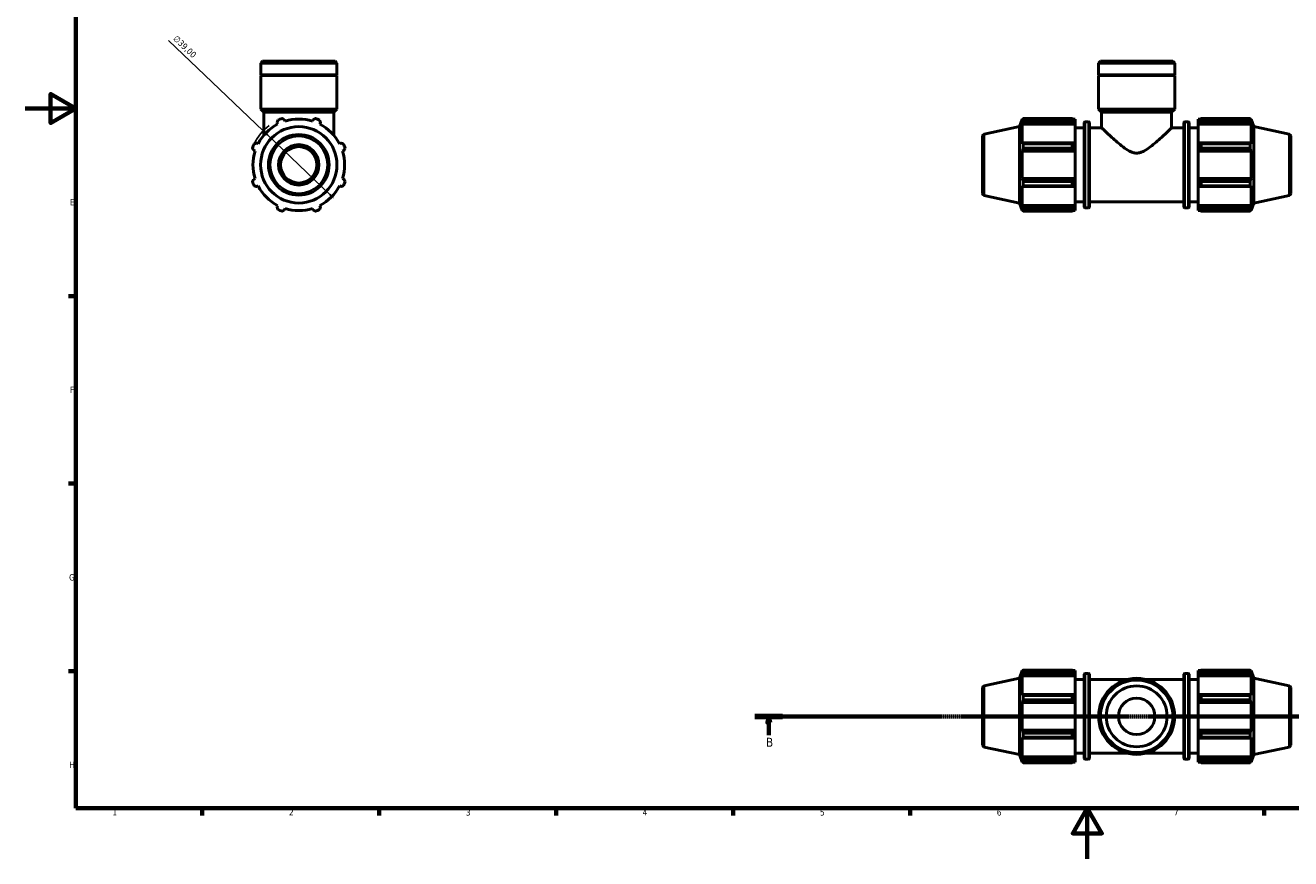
# Model space of a CAD drawing. Header units: millimetres. Extents: x 0 to 908, y 0 to 945.
# Tile 1 of 5: x 0 to 501, y 0 to 330. Entities that reach past the tile are written whole.
import ezdxf

# ---------------------------------------------------------------- set-up
doc = ezdxf.new("R2010")
doc.units = ezdxf.units.MM
doc.linetypes.add('CHAIN', pattern=[0.7087, 0.4724, -0.0591, 0.1181, -0.0591])
for name, color, linetype, lineweight in [('Border (ISO)', 7, 'Continuous', 70), ('Dimension (ISO)', 7, 'Continuous', 25), ('Section Line (ISO)', 7, 'CHAIN', 70), ('Visible (ISO)', 7, 'Continuous', 50), ('Visible Narrow (ISO)', 7, 'Continuous', 35)]:
    doc.layers.add(name, color=color, linetype=linetype, lineweight=lineweight)
doc.styles.add('Label Text (ISO)', font='tahoma.ttf')
doc.styles.add('Note Text (ISO)', font='tahoma.ttf')
doc.dimstyles.new('Default (ISO)', dxfattribs={"dimtxt": 2.5, "dimasz": 2.5, "dimexe": 3.175, "dimexo": 0, "dimgap": 0.762, "dimtad": 1, "dimrnd": 1e-08, "dimzin": 0, "dimtxsty": 'Note Text (ISO)', "dimcen": 0.09, "dimdle": 10, "dimclrd": 256, "dimclre": 256, "dimclrt": 232, "dimazin": 0, "dimtfac": 1.40208, "dimtmove": 0, "dimatfit": 3, "dimfxl": 1, "dimtolj": 1, "dimtzin": 0, "dimlwd": -1, "dimlwe": -1, "dimarcsym": 0})

# ---------------------------------------------------------------- blocks, each defined once
blk = doc.blocks.new('Borders Default Border')
at = {"layer": 'Border (ISO)'}
for p, q in [((20, 222.75), (17.1, 222.75)), ((20, 148.5), (17.1, 148.5)), ((20, 74.25), (17.1, 74.25)), ((70.08, 20), (70.08, 17.1)), ((140.17, 20), (140.17, 17.1)), ((210.25, 20), (210.25, 17.1)), ((280.33, 20), (280.33, 17.1)), ((350.42, 20), (350.42, 17.1)), ((490.58, 20), (490.58, 17.1))]:
    blk.add_line(p, q, dxfattribs=at)
at = {"layer": 'Border (ISO)', "flags": 128}
for points in [[(20, 20), (20, 574), (821, 574), (821, 20), (20, 20)], [(0, 297), (20, 297), (10, 302.77), (10, 291.23), (20, 297)], [(420.5, 0), (420.5, 20), (414.73, 10), (426.27, 10), (420.5, 20)]]:
    blk.add_lwpolyline(points, dxfattribs=at)
at = {"layer": 'Border (ISO)', "color": 232, "true_color": 0xca0064, "char_height": 2.5, "attachment_point": 7, "style": 'Note Text (ISO)'}
for s, insert in [('E', (17.64, 258.63)), ('F', (17.7, 184.38)), ('G', (17.31, 110.08)), ('H', (17.44, 35.88)), ('1', (34.48, 17.1)), ('2', (104.37, 17.1)), ('3', (174.43, 17.05)), ('4', (244.42, 17.1)), ('5', (314.64, 17.05)), ('6', (384.66, 17.05)), ('7', (454.77, 17.1))]:
    blk.add_mtext(s, dxfattribs=dict(at, insert=insert))
blk = doc.blocks.new('2dTransSection0')
at = {"layer": 'Section Line (ISO)', "linetype": 'CHAIN'}
blk.add_line((288.89, 56.35), (746.92, 56.35), dxfattribs=at)
at = {"layer": 'Section Line (ISO)', "linetype": 'Continuous', "lineweight": 140}
for p, q in [((288.89, 56.35), (299.85, 56.35)), ((735.97, 56.35), (746.92, 56.35))]:
    blk.add_line(p, q, dxfattribs=at)
at = {"layer": 'Section Line (ISO)', "linetype": 'Continuous'}
for p, q in [((294.37, 56.35), (293.87, 53.85)), ((294.37, 53.85), (294.37, 56.35)), ((294.87, 53.85), (294.37, 56.35)), ((741.44, 56.35), (740.94, 53.85)), ((741.44, 53.85), (741.44, 56.35)), ((741.94, 53.85), (741.44, 56.35)), ((293.87, 53.85), (294.87, 53.85)), ((294.37, 48.93), (294.37, 53.85)), ((740.94, 53.85), (741.94, 53.85)), ((741.44, 48.93), (741.44, 53.85))]:
    blk.add_line(p, q, dxfattribs=at)
at = {"layer": 'Section Line (ISO)', "linetype": 'Continuous', "flags": 128}
for points in [[(294.87, 53.85), (294.37, 56.35), (293.87, 53.85), (294.87, 53.85)], [(741.94, 53.85), (741.44, 56.35), (740.94, 53.85), (741.94, 53.85)]]:
    blk.add_lwpolyline(points, dxfattribs=at)
at = {"layer": 'Section Line (ISO)'}
for points in [[(294.87, 53.85), (294.37, 56.35), (293.87, 53.85), (294.87, 53.85)], [(741.94, 53.85), (741.44, 56.35), (740.94, 53.85), (741.94, 53.85)]]:
    blk.add_solid(points, dxfattribs=at)
at = {"layer": 'Section Line (ISO)', "char_height": 3.5, "attachment_point": 7, "style": 'Label Text (ISO)'}
for insert in [(293.3, 44.35), (740.38, 44.35)]:
    blk.add_mtext('B', dxfattribs=dict(at, insert=insert))
blk = doc.blocks.new('*D14')
at = {"layer": 'Defpoints', "color": 0, "transparency": 16777216}
for p in [(94.17, 288.15), (122.39, 261.23)]:
    blk.add_point(p, dxfattribs=at)
at = {"layer": 'Dimension (ISO)', "transparency": 16777216}
for p, q in [((94.17, 288.15), (56.76, 323.85)), ((120.58, 262.96), (95.98, 286.43))]:
    blk.add_line(p, q, dxfattribs=at)
blk.add_arc((108.28, 274.69), 19.5, 127.0184, 154.792, dxfattribs=at)
for points in [[(96.27, 286.73), (95.69, 286.12), (94.17, 288.15)], [(120.87, 263.26), (120.29, 262.65), (122.39, 261.23)]]:
    blk.add_solid(points, dxfattribs=at)
at = {"layer": 'Dimension (ISO)', "color": 232, "true_color": 0xca0064, "transparency": 16777216, "insert": (60.05, 326.2), "char_height": 2.5, "attachment_point": 1, "rotation": 316.3473, "style": 'Note Text (ISO)'}
blk.add_mtext('\\A1;∅39,00', dxfattribs=at)

msp = doc.modelspace()

# ---------------------------------------------------------------- linework, layer by layer
at = {"layer": 'Visible (ISO)'}
for p, q in [((93.932, 315.691), (93.208, 314.967)), ((93.932, 315.691), (122.631, 315.691)), ((122.631, 315.691), (123.355, 314.967)), ((425.682, 315.691), (424.958, 314.967)), ((425.682, 315.691), (454.381, 315.691)), ((454.381, 315.691), (455.104, 314.967)), ((93.208, 310.291), (93.208, 314.967)), ((123.355, 314.967), (93.208, 314.967)), ((123.355, 310.291), (123.355, 314.967)), ((424.958, 310.291), (424.958, 314.967)), ((455.104, 314.967), (424.958, 314.967)), ((455.104, 310.291), (455.104, 314.967)), ((123.355, 310.291), (93.208, 310.291)), ((93.508, 309.991), (93.208, 310.291)), ((123.355, 309.991), (93.208, 309.991)), ((93.208, 296.691), (93.208, 309.991)), ((123.055, 309.991), (123.355, 310.291)), ((123.355, 296.691), (123.355, 309.991)), ((455.104, 310.291), (424.958, 310.291)), ((425.258, 309.991), (424.958, 310.291)), ((455.104, 309.991), (424.958, 309.991)), ((424.958, 296.691), (424.958, 309.991)), ((454.804, 309.991), (455.104, 310.291)), ((455.104, 296.691), (455.104, 309.991)), ((123.355, 296.691), (93.208, 296.691)), ((94.414, 295.485), (93.208, 296.691)), ((122.149, 295.485), (123.355, 296.691)), ((455.104, 296.691), (424.958, 296.691)), ((426.164, 295.485), (424.958, 296.691)), ((453.898, 295.485), (455.104, 296.691)), ((122.149, 295.485), (94.414, 295.485)), ((94.414, 286.378), (94.414, 295.485)), ((99.637, 291.296), (99.908, 290.777)), ((102.828, 291.987), (102.652, 292.545)), ((113.911, 292.545), (113.735, 291.987)), ((116.655, 290.777), (116.925, 291.296)), ((122.149, 286.378), (122.149, 295.485)), ((393.671, 289.803), (394.654, 292.826)), ((394.654, 292.826), (394.654, 291.987)), ((394.654, 292.826), (394.987, 292.826)), ((394.844, 292.545), (394.654, 291.987)), ((394.654, 290.777), (394.844, 291.296)), ((394.654, 290.777), (394.654, 283.065)), ((415.631, 290.777), (394.654, 290.777)), ((394.844, 291.296), (415.241, 291.296)), ((395.097, 293.039), (414.461, 293.039)), ((395.097, 292.334), (395.097, 293.039)), ((414.461, 292.334), (395.097, 292.334)), ((414.461, 292.334), (414.461, 293.039)), ((414.801, 292.826), (415.631, 292.826)), ((415.631, 292.173), (415.241, 292.545)), ((415.241, 291.296), (415.631, 290.95)), ((415.631, 292.173), (415.631, 292.826)), ((415.631, 292.173), (415.631, 290.95)), ((415.631, 290.95), (415.631, 290.777)), ((415.631, 283.155), (415.631, 290.777)), ((419.291, 258.046), (419.291, 291.336)), ((419.611, 291.656), (421.005, 291.656)), ((421.325, 291.336), (421.325, 258.046)), ((453.898, 295.485), (426.164, 295.485)), ((426.164, 289.316), (426.164, 295.485)), ((453.898, 289.316), (453.898, 295.485)), ((458.738, 258.046), (458.738, 291.336)), ((459.058, 291.656), (460.451, 291.656)), ((460.771, 291.336), (460.771, 258.046)), ((464.431, 292.826), (464.431, 292.173)), ((464.431, 292.826), (465.261, 292.826)), ((464.821, 292.545), (464.431, 292.173)), ((464.431, 290.95), (464.431, 292.173)), ((464.431, 290.95), (464.821, 291.296)), ((464.431, 290.777), (464.431, 290.95)), ((464.431, 290.777), (464.431, 283.155)), ((464.431, 290.777), (485.409, 290.777)), ((464.821, 291.296), (485.219, 291.296)), ((465.601, 293.039), (465.601, 292.334)), ((465.601, 293.039), (484.965, 293.039)), ((484.965, 292.334), (465.601, 292.334)), ((484.965, 292.334), (484.965, 293.039)), ((485.076, 292.826), (485.409, 292.826)), ((485.409, 291.987), (485.219, 292.545)), ((485.219, 291.296), (485.409, 290.777)), ((485.409, 291.987), (485.409, 292.826)), ((486.391, 289.803), (485.409, 292.826)), ((485.409, 283.065), (485.409, 290.777)), ((379.031, 286.043), (379.031, 263.339)), ((379.665, 286.826), (393.671, 289.803)), ((393.671, 259.579), (393.671, 289.803)), ((415.631, 289.316), (419.291, 289.316)), ((421.325, 289.316), (426.164, 289.316)), ((453.898, 289.316), (458.738, 289.316)), ((460.771, 289.316), (464.431, 289.316)), ((486.391, 259.579), (486.391, 289.803)), ((500.398, 286.826), (486.391, 289.803)), ((501.031, 286.043), (501.031, 263.339)), ((92.195, 283.065), (91.677, 283.335)), ((124.886, 283.335), (124.367, 283.065)), ((394.844, 283.335), (394.654, 283.065)), ((415.241, 283.335), (394.844, 283.335)), ((395.097, 281.294), (395.097, 282.996)), ((395.097, 282.996), (414.461, 282.996)), ((414.461, 281.294), (395.097, 281.294)), ((414.461, 281.294), (414.461, 282.996)), ((415.631, 283.155), (415.241, 283.335)), ((415.631, 283.155), (415.631, 280.203)), ((464.821, 283.335), (464.431, 283.155)), ((464.431, 280.203), (464.431, 283.155)), ((485.219, 283.335), (464.821, 283.335)), ((465.601, 282.996), (465.601, 281.294)), ((465.601, 282.996), (484.965, 282.996)), ((484.965, 281.294), (465.601, 281.294)), ((484.965, 281.294), (484.965, 282.996)), ((485.409, 283.065), (485.219, 283.335)), ((90.428, 280.32), (90.986, 280.144)), ((125.577, 280.144), (126.135, 280.32)), ((394.654, 280.144), (394.844, 280.32)), ((415.631, 280.144), (394.654, 280.144)), ((394.654, 280.144), (394.654, 269.238)), ((394.844, 280.32), (415.241, 280.32)), ((415.241, 280.32), (415.631, 280.203)), ((415.631, 280.203), (415.631, 280.144)), ((415.631, 269.238), (415.631, 280.144)), ((464.431, 280.203), (464.821, 280.32)), ((464.431, 280.144), (464.431, 280.203)), ((464.431, 280.144), (464.431, 269.238)), ((464.431, 280.144), (485.409, 280.144)), ((464.821, 280.32), (485.219, 280.32)), ((485.219, 280.32), (485.409, 280.144)), ((485.409, 269.238), (485.409, 280.144)), ((90.986, 269.238), (90.428, 269.062)), ((91.677, 266.047), (92.195, 266.317)), ((124.367, 266.317), (124.886, 266.047)), ((126.135, 269.062), (125.577, 269.238)), ((394.844, 269.062), (394.654, 269.238)), ((415.631, 269.238), (394.654, 269.238)), ((394.654, 266.317), (394.844, 266.047)), ((394.654, 266.317), (394.654, 258.605)), ((415.241, 269.062), (394.844, 269.062)), ((394.844, 266.047), (415.241, 266.047)), ((395.097, 266.386), (395.097, 268.088)), ((395.097, 268.088), (414.461, 268.088)), ((414.461, 266.386), (395.097, 266.386)), ((414.461, 266.386), (414.461, 268.088)), ((415.631, 269.179), (415.241, 269.062)), ((415.241, 266.047), (415.631, 266.227)), ((415.631, 269.238), (415.631, 269.179)), ((415.631, 269.179), (415.631, 266.227)), ((415.631, 258.605), (415.631, 266.227)), ((464.431, 269.179), (464.431, 269.238)), ((464.431, 269.238), (485.409, 269.238)), ((464.821, 269.062), (464.431, 269.179)), ((464.431, 266.227), (464.431, 269.179)), ((464.431, 266.227), (464.821, 266.047)), ((464.431, 266.227), (464.431, 258.605)), ((485.219, 269.062), (464.821, 269.062)), ((464.821, 266.047), (485.219, 266.047)), ((465.601, 268.088), (465.601, 266.386)), ((465.601, 268.088), (484.965, 268.088)), ((484.965, 266.386), (465.601, 266.386)), ((484.965, 266.386), (484.965, 268.088)), ((485.409, 269.238), (485.219, 269.062)), ((485.219, 266.047), (485.409, 266.317)), ((485.409, 258.605), (485.409, 266.317)), ((379.665, 262.556), (393.671, 259.579)), ((500.398, 262.556), (486.391, 259.579)), ((99.908, 258.605), (99.637, 258.086)), ((102.652, 256.837), (102.828, 257.395)), ((113.735, 257.395), (113.911, 256.837)), ((116.925, 258.086), (116.655, 258.605)), ((393.671, 259.579), (394.654, 256.556)), ((394.844, 258.086), (394.654, 258.605)), ((415.631, 258.605), (394.654, 258.605)), ((394.654, 257.395), (394.844, 256.837)), ((394.654, 257.395), (394.654, 256.556)), ((394.654, 256.556), (394.987, 256.556)), ((415.241, 258.086), (394.844, 258.086)), ((395.097, 256.343), (395.097, 257.048)), ((395.097, 257.048), (414.461, 257.048)), ((414.461, 256.343), (395.097, 256.343)), ((414.461, 256.343), (414.461, 257.048)), ((414.801, 256.556), (415.631, 256.556)), ((415.631, 258.432), (415.241, 258.086)), ((415.241, 256.837), (415.631, 257.209)), ((415.631, 260.066), (419.291, 260.066)), ((415.631, 258.605), (415.631, 258.432)), ((415.631, 258.432), (415.631, 257.209)), ((415.631, 256.556), (415.631, 257.209)), ((419.611, 257.726), (421.005, 257.726)), ((421.325, 260.066), (458.738, 260.066)), ((459.058, 257.726), (460.451, 257.726)), ((460.771, 260.066), (464.431, 260.066)), ((464.431, 258.432), (464.431, 258.605)), ((464.431, 258.605), (485.409, 258.605)), ((464.431, 257.209), (464.431, 258.432)), ((464.821, 258.086), (464.431, 258.432)), ((464.431, 257.209), (464.821, 256.837)), ((464.431, 257.209), (464.431, 256.556)), ((464.431, 256.556), (465.261, 256.556)), ((485.219, 258.086), (464.821, 258.086)), ((465.601, 257.048), (465.601, 256.343)), ((465.601, 257.048), (484.965, 257.048)), ((484.965, 256.343), (465.601, 256.343)), ((484.965, 256.343), (484.965, 257.048)), ((485.076, 256.556), (485.409, 256.556)), ((485.409, 258.605), (485.219, 258.086)), ((485.219, 256.837), (485.409, 257.395)), ((486.391, 259.579), (485.409, 256.556)), ((485.409, 256.556), (485.409, 257.395)), ((379.665, 68.484), (393.671, 71.461)), ((393.671, 71.461), (394.654, 74.485)), ((393.671, 41.238), (393.671, 71.461)), ((394.654, 74.485), (394.654, 73.645)), ((394.654, 74.485), (394.987, 74.485)), ((394.844, 74.203), (394.654, 73.645)), ((394.654, 72.436), (394.844, 72.954)), ((415.631, 72.436), (394.654, 72.436)), ((394.654, 72.436), (394.654, 64.723)), ((394.844, 72.954), (415.241, 72.954)), ((395.097, 73.993), (395.097, 74.698)), ((395.097, 74.698), (414.461, 74.698)), ((414.461, 73.993), (395.097, 73.993)), ((414.461, 73.993), (414.461, 74.698)), ((414.801, 74.485), (415.631, 74.485)), ((415.631, 73.831), (415.241, 74.203)), ((415.241, 72.954), (415.631, 72.609)), ((415.631, 73.831), (415.631, 74.485)), ((415.631, 73.831), (415.631, 72.609)), ((415.631, 72.609), (415.631, 72.436)), ((415.631, 64.813), (415.631, 72.436)), ((415.631, 70.975), (419.291, 70.975)), ((419.291, 39.705), (419.291, 72.995)), ((419.611, 73.315), (421.005, 73.315)), ((421.325, 72.995), (421.325, 39.705)), ((421.325, 70.975), (436.383, 70.975)), ((443.679, 70.975), (458.738, 70.975)), ((458.738, 39.705), (458.738, 72.995)), ((459.058, 73.315), (460.451, 73.315)), ((460.771, 72.995), (460.771, 39.705)), ((460.771, 70.975), (464.431, 70.975)), ((464.431, 74.485), (464.431, 73.831)), ((464.431, 74.485), (465.261, 74.485)), ((464.821, 74.203), (464.431, 73.831)), ((464.431, 72.609), (464.431, 73.831)), ((464.431, 72.609), (464.821, 72.954)), ((464.431, 72.436), (464.431, 72.609)), ((464.431, 72.436), (464.431, 64.813)), ((464.431, 72.436), (485.409, 72.436)), ((464.821, 72.954), (485.219, 72.954)), ((465.601, 74.698), (465.601, 73.993)), ((465.601, 74.698), (484.965, 74.698)), ((484.965, 73.993), (465.601, 73.993)), ((484.965, 73.993), (484.965, 74.698)), ((485.076, 74.485), (485.409, 74.485)), ((485.409, 73.645), (485.219, 74.203)), ((485.219, 72.954), (485.409, 72.436)), ((485.409, 73.645), (485.409, 74.485)), ((486.391, 71.461), (485.409, 74.485)), ((485.409, 64.723), (485.409, 72.436)), ((486.391, 41.238), (486.391, 71.461)), ((500.398, 68.484), (486.391, 71.461)), ((379.031, 67.702), (379.031, 44.997)), ((501.031, 67.702), (501.031, 44.997)), ((394.844, 64.994), (394.654, 64.723)), ((394.654, 61.803), (394.844, 61.979)), ((415.631, 61.803), (394.654, 61.803)), ((394.654, 61.803), (394.654, 50.896)), ((415.241, 64.994), (394.844, 64.994)), ((394.844, 61.979), (415.241, 61.979)), ((395.097, 62.952), (395.097, 64.655)), ((395.097, 64.655), (414.461, 64.655)), ((414.461, 62.952), (395.097, 62.952)), ((414.461, 62.952), (414.461, 64.655)), ((415.631, 64.813), (415.241, 64.994)), ((415.241, 61.979), (415.631, 61.862)), ((415.631, 64.813), (415.631, 61.862)), ((415.631, 61.862), (415.631, 61.803)), ((415.631, 50.896), (415.631, 61.803)), ((464.821, 64.994), (464.431, 64.813)), ((464.431, 61.862), (464.431, 64.813)), ((464.431, 61.862), (464.821, 61.979)), ((464.431, 61.803), (464.431, 61.862)), ((464.431, 61.803), (464.431, 50.896)), ((464.431, 61.803), (485.409, 61.803)), ((485.219, 64.994), (464.821, 64.994)), ((464.821, 61.979), (485.219, 61.979)), ((465.601, 64.655), (465.601, 62.952)), ((465.601, 64.655), (484.965, 64.655)), ((484.965, 62.952), (465.601, 62.952)), ((484.965, 62.952), (484.965, 64.655)), ((485.409, 64.723), (485.219, 64.994)), ((485.219, 61.979), (485.409, 61.803)), ((485.409, 50.896), (485.409, 61.803)), ((394.844, 50.72), (394.654, 50.896)), ((415.631, 50.896), (394.654, 50.896)), ((415.241, 50.72), (394.844, 50.72)), ((415.631, 50.838), (415.241, 50.72)), ((415.631, 50.896), (415.631, 50.838)), ((415.631, 50.838), (415.631, 47.886)), ((464.431, 50.838), (464.431, 50.896)), ((464.431, 50.896), (485.409, 50.896)), ((464.431, 47.886), (464.431, 50.838)), ((464.821, 50.72), (464.431, 50.838)), ((485.219, 50.72), (464.821, 50.72)), ((485.409, 50.896), (485.219, 50.72)), ((394.654, 47.976), (394.654, 40.264)), ((394.654, 47.976), (394.844, 47.706)), ((394.844, 47.706), (415.241, 47.706)), ((395.097, 49.747), (414.461, 49.747)), ((395.097, 48.044), (395.097, 49.747)), ((414.461, 48.044), (395.097, 48.044)), ((414.461, 48.044), (414.461, 49.747)), ((415.241, 47.706), (415.631, 47.886)), ((415.631, 40.264), (415.631, 47.886)), ((464.431, 47.886), (464.431, 40.264)), ((464.431, 47.886), (464.821, 47.706)), ((464.821, 47.706), (485.219, 47.706)), ((465.601, 49.747), (465.601, 48.044)), ((465.601, 49.747), (484.965, 49.747)), ((484.965, 48.044), (465.601, 48.044)), ((484.965, 48.044), (484.965, 49.747)), ((485.219, 47.706), (485.409, 47.976)), ((485.409, 40.264), (485.409, 47.976)), ((379.665, 44.215), (393.671, 41.238)), ((393.671, 41.238), (394.654, 38.215)), ((394.844, 39.745), (394.654, 40.264)), ((415.631, 40.264), (394.654, 40.264)), ((415.631, 40.091), (415.241, 39.745)), ((415.631, 41.725), (419.291, 41.725)), ((415.631, 40.264), (415.631, 40.091)), ((415.631, 40.091), (415.631, 38.868)), ((421.325, 41.725), (436.383, 41.725)), ((443.679, 41.725), (458.738, 41.725)), ((460.771, 41.725), (464.431, 41.725)), ((464.431, 40.091), (464.431, 40.264)), ((464.431, 40.264), (485.409, 40.264)), ((464.431, 38.868), (464.431, 40.091)), ((464.821, 39.745), (464.431, 40.091)), ((485.409, 40.264), (485.219, 39.745)), ((486.391, 41.238), (485.409, 38.215)), ((500.398, 44.215), (486.391, 41.238)), ((394.654, 39.054), (394.844, 38.496)), ((394.654, 39.054), (394.654, 38.215)), ((394.654, 38.215), (394.987, 38.215)), ((415.241, 39.745), (394.844, 39.745)), ((395.097, 38.002), (395.097, 38.707)), ((395.097, 38.707), (414.461, 38.707)), ((414.461, 38.002), (395.097, 38.002)), ((414.461, 38.002), (414.461, 38.707)), ((414.801, 38.215), (415.631, 38.215)), ((415.241, 38.496), (415.631, 38.868)), ((415.631, 38.215), (415.631, 38.868)), ((419.611, 39.385), (421.005, 39.385)), ((459.058, 39.385), (460.451, 39.385)), ((464.431, 38.868), (464.431, 38.215)), ((464.431, 38.868), (464.821, 38.496)), ((464.431, 38.215), (465.261, 38.215)), ((485.219, 39.745), (464.821, 39.745)), ((465.601, 38.707), (465.601, 38.002)), ((465.601, 38.707), (484.965, 38.707)), ((484.965, 38.002), (465.601, 38.002)), ((484.965, 38.002), (484.965, 38.707)), ((485.076, 38.215), (485.409, 38.215)), ((485.219, 38.496), (485.409, 39.054)), ((485.409, 38.215), (485.409, 39.054))]:
    msp.add_line(p, q, dxfattribs=at)
for centre, radius in [((108.281, 274.691), 15.112), ((108.281, 274.691), 8), ((108.281, 274.691), 7.2), ((440.031, 56.35), 15.073), ((440.031, 56.35), 14.35), ((440.031, 56.35), 12.059), ((440.031, 56.35), 7.2)]:
    msp.add_circle(centre, radius, dxfattribs=at)
for centre, radius, start, end in [((108.281, 274.691), 18.135, 117.5, 152.5), ((108.281, 274.691), 19.5, 109.79198, 115.20802), ((108.281, 274.691), 18.135, 72.5, 107.5), ((108.281, 274.691), 19.5, 64.79198, 70.20802), ((108.281, 274.691), 18.135, 27.5, 62.5), ((419.611, 291.336), 0.32, 90, 180), ((421.005, 291.336), 0.32, 0, 90), ((459.058, 291.336), 0.32, 90, 180), ((460.451, 291.336), 0.32, 0, 90), ((379.831, 286.043), 0.8, 102, 180), ((500.231, 286.043), 0.8, 0, 78), ((108.281, 274.691), 19.5, 154.79198, 160.20802), ((108.281, 274.691), 19.5, 19.79198, 25.20802), ((108.281, 274.691), 18.135, 162.5, 197.5), ((108.281, 274.691), 18.135, 342.5, 17.5), ((108.281, 274.691), 19.5, 199.79198, 205.20802), ((108.281, 274.691), 18.135, 207.5, 242.5), ((108.281, 274.691), 18.135, 297.5, 332.5), ((108.281, 274.691), 19.5, 334.79198, 340.20802), ((379.831, 263.339), 0.8, 180, 258), ((500.231, 263.339), 0.8, 282, 0), ((108.281, 274.691), 19.5, 244.79198, 250.20802), ((108.281, 274.691), 18.135, 252.5, 287.5), ((108.281, 274.691), 19.5, 289.79198, 295.20802), ((419.611, 258.046), 0.32, 180, 270), ((421.005, 258.046), 0.32, 270, 0), ((459.058, 258.046), 0.32, 180, 270), ((460.451, 258.046), 0.32, 270, 0), ((419.611, 72.995), 0.32, 90, 180), ((421.005, 72.995), 0.32, 0, 90), ((459.058, 72.995), 0.32, 90, 180), ((460.451, 72.995), 0.32, 0, 90), ((379.831, 67.702), 0.8, 102, 180), ((500.231, 67.702), 0.8, 0, 78), ((379.831, 44.997), 0.8, 180, 258), ((500.231, 44.997), 0.8, 282, 0), ((419.611, 39.705), 0.32, 180, 270), ((421.005, 39.705), 0.32, 270, 0), ((459.058, 39.705), 0.32, 180, 270), ((460.451, 39.705), 0.32, 270, 0)]:
    msp.add_arc(centre, radius, start, end, dxfattribs=at)
for points, weights in [([(99.637, 291.296), (99.803, 291.804), (99.976, 292.334)], [1.00517227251, 1.00299226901, 1]), ([(101.679, 293.039), (102.175, 292.787), (102.652, 292.545)], [1, 1.00299226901, 1.00517227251]), ([(113.911, 292.545), (114.387, 292.787), (114.884, 293.039)], [1.00517227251, 1.00299226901, 1]), ([(116.587, 292.334), (116.759, 291.804), (116.925, 291.296)], [1, 1.00299226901, 1.00517227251]), ([(394.844, 292.545), (394.965, 292.787), (395.097, 293.039)], [1.00517227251, 1.00299226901, 1]), ([(395.097, 292.334), (394.965, 291.804), (394.844, 291.296)], [1, 1.00299226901, 1.00517227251]), ([(415.241, 292.545), (414.867, 292.787), (414.461, 293.039)], [1.00652689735, 1.01250387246, 1.01768489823]), ([(414.461, 292.334), (414.867, 291.804), (415.241, 291.296)], [1.01768489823, 1.01250387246, 1.00652689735]), ([(465.601, 293.039), (465.196, 292.787), (464.821, 292.545)], [1.01768489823, 1.01250387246, 1.00652689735]), ([(464.821, 291.296), (465.196, 291.804), (465.601, 292.334)], [1.00652689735, 1.01250387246, 1.01768489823]), ([(484.965, 293.039), (485.097, 292.787), (485.219, 292.545)], [1, 1.00299226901, 1.00517227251]), ([(485.219, 291.296), (485.097, 291.804), (484.965, 292.334)], [1.00517227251, 1.00299226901, 1]), ([(90.428, 280.32), (90.186, 280.797), (89.933, 281.294)], [1.00517227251, 1.00299226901, 1]), ([(90.638, 282.996), (91.168, 283.169), (91.677, 283.335)], [1, 1.00299226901, 1.00517227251]), ([(124.886, 283.335), (125.395, 283.169), (125.924, 282.996)], [1.00517227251, 1.00299226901, 1]), ([(126.63, 281.294), (126.377, 280.797), (126.135, 280.32)], [1, 1.00299226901, 1.00517227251]), ([(394.844, 283.335), (394.965, 283.169), (395.097, 282.996)], [1.00517227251, 1.00299226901, 1]), ([(395.097, 281.294), (394.965, 280.797), (394.844, 280.32)], [1, 1.00299226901, 1.00517227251]), ([(415.241, 283.335), (414.867, 283.169), (414.461, 282.996)], [1.00652689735, 1.01250387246, 1.01768489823]), ([(414.461, 281.294), (414.867, 280.797), (415.241, 280.32)], [1.01768489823, 1.01250387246, 1.00652689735]), ([(465.601, 282.996), (465.196, 283.169), (464.821, 283.335)], [1.01768489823, 1.01250387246, 1.00652689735]), ([(464.821, 280.32), (465.196, 280.797), (465.601, 281.294)], [1.00652689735, 1.01250387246, 1.01768489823]), ([(484.965, 282.996), (485.097, 283.169), (485.219, 283.335)], [1, 1.00299226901, 1.00517227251]), ([(485.219, 280.32), (485.097, 280.797), (484.965, 281.294)], [1.00517227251, 1.00299226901, 1]), ([(89.933, 268.088), (90.186, 268.585), (90.428, 269.062)], [1, 1.00299226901, 1.00517227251]), ([(91.677, 266.047), (91.168, 266.213), (90.638, 266.386)], [1.00517227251, 1.00299226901, 1]), ([(125.924, 266.386), (125.395, 266.213), (124.886, 266.047)], [1, 1.00299226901, 1.00517227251]), ([(126.135, 269.062), (126.377, 268.585), (126.63, 268.088)], [1.00517227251, 1.00299226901, 1]), ([(394.844, 269.062), (394.965, 268.585), (395.097, 268.088)], [1.00517227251, 1.00299226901, 1]), ([(395.097, 266.386), (394.965, 266.213), (394.844, 266.047)], [1, 1.00299226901, 1.00517227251]), ([(415.241, 269.062), (414.867, 268.585), (414.461, 268.088)], [1.00652689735, 1.01250387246, 1.01768489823]), ([(414.461, 266.386), (414.867, 266.213), (415.241, 266.047)], [1.01768489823, 1.01250387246, 1.00652689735]), ([(465.601, 268.088), (465.196, 268.585), (464.821, 269.062)], [1.01768489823, 1.01250387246, 1.00652689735]), ([(464.821, 266.047), (465.196, 266.213), (465.601, 266.386)], [1.00652689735, 1.01250387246, 1.01768489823]), ([(484.965, 268.088), (485.097, 268.585), (485.219, 269.062)], [1, 1.00299226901, 1.00517227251]), ([(485.219, 266.047), (485.097, 266.213), (484.965, 266.386)], [1.00517227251, 1.00299226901, 1]), ([(99.976, 257.048), (99.803, 257.578), (99.637, 258.086)], [1, 1.00299226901, 1.00517227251]), ([(102.652, 256.837), (102.175, 256.595), (101.679, 256.343)], [1.00517227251, 1.00299226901, 1]), ([(114.884, 256.343), (114.387, 256.595), (113.911, 256.837)], [1, 1.00299226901, 1.00517227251]), ([(116.925, 258.086), (116.759, 257.578), (116.587, 257.048)], [1.00517227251, 1.00299226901, 1]), ([(394.844, 258.086), (394.965, 257.578), (395.097, 257.048)], [1.00517227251, 1.00299226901, 1]), ([(395.097, 256.343), (394.965, 256.595), (394.844, 256.837)], [1, 1.00299226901, 1.00517227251]), ([(415.241, 258.086), (414.867, 257.578), (414.461, 257.048)], [1.00652689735, 1.01250387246, 1.01768489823]), ([(414.461, 256.343), (414.867, 256.595), (415.241, 256.837)], [1.01768489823, 1.01250387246, 1.00652689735]), ([(465.601, 257.048), (465.196, 257.578), (464.821, 258.086)], [1.01768489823, 1.01250387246, 1.00652689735]), ([(464.821, 256.837), (465.196, 256.595), (465.601, 256.343)], [1.00652689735, 1.01250387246, 1.01768489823]), ([(484.965, 257.048), (485.097, 257.578), (485.219, 258.086)], [1, 1.00299226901, 1.00517227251]), ([(485.219, 256.837), (485.097, 256.595), (484.965, 256.343)], [1.00517227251, 1.00299226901, 1]), ([(394.844, 74.203), (394.965, 74.445), (395.097, 74.698)], [1.00517227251, 1.00299226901, 1]), ([(395.097, 73.993), (394.965, 73.463), (394.844, 72.954)], [1, 1.00299226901, 1.00517227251]), ([(415.241, 74.203), (414.867, 74.445), (414.461, 74.698)], [1.00652689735, 1.01250387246, 1.01768489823]), ([(414.461, 73.993), (414.867, 73.463), (415.241, 72.954)], [1.01768489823, 1.01250387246, 1.00652689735]), ([(465.601, 74.698), (465.196, 74.445), (464.821, 74.203)], [1.01768489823, 1.01250387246, 1.00652689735]), ([(464.821, 72.954), (465.196, 73.463), (465.601, 73.993)], [1.00652689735, 1.01250387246, 1.01768489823]), ([(484.965, 74.698), (485.097, 74.445), (485.219, 74.203)], [1, 1.00299226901, 1.00517227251]), ([(485.219, 72.954), (485.097, 73.463), (484.965, 73.993)], [1.00517227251, 1.00299226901, 1]), ([(394.844, 64.994), (394.965, 64.828), (395.097, 64.655)], [1.00517227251, 1.00299226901, 1]), ([(395.097, 62.952), (394.965, 62.456), (394.844, 61.979)], [1, 1.00299226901, 1.00517227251]), ([(415.241, 64.994), (414.867, 64.828), (414.461, 64.655)], [1.00652689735, 1.01250387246, 1.01768489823]), ([(414.461, 62.952), (414.867, 62.456), (415.241, 61.979)], [1.01768489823, 1.01250387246, 1.00652689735]), ([(465.601, 64.655), (465.196, 64.828), (464.821, 64.994)], [1.01768489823, 1.01250387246, 1.00652689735]), ([(464.821, 61.979), (465.196, 62.456), (465.601, 62.952)], [1.00652689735, 1.01250387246, 1.01768489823]), ([(484.965, 64.655), (485.097, 64.828), (485.219, 64.994)], [1, 1.00299226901, 1.00517227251]), ([(485.219, 61.979), (485.097, 62.456), (484.965, 62.952)], [1.00517227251, 1.00299226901, 1]), ([(394.844, 50.72), (394.965, 50.244), (395.097, 49.747)], [1.00517227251, 1.00299226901, 1]), ([(415.241, 50.72), (414.867, 50.244), (414.461, 49.747)], [1.00652689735, 1.01250387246, 1.01768489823]), ([(465.601, 49.747), (465.196, 50.244), (464.821, 50.72)], [1.01768489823, 1.01250387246, 1.00652689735]), ([(484.965, 49.747), (485.097, 50.244), (485.219, 50.72)], [1, 1.00299226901, 1.00517227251]), ([(395.097, 48.044), (394.965, 47.872), (394.844, 47.706)], [1, 1.00299226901, 1.00517227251]), ([(414.461, 48.044), (414.867, 47.872), (415.241, 47.706)], [1.01768489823, 1.01250387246, 1.00652689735]), ([(464.821, 47.706), (465.196, 47.872), (465.601, 48.044)], [1.00652689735, 1.01250387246, 1.01768489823]), ([(485.219, 47.706), (485.097, 47.872), (484.965, 48.044)], [1.00517227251, 1.00299226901, 1]), ([(394.844, 39.745), (394.965, 39.236), (395.097, 38.707)], [1.00517227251, 1.00299226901, 1]), ([(395.097, 38.002), (394.965, 38.254), (394.844, 38.496)], [1, 1.00299226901, 1.00517227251]), ([(415.241, 39.745), (414.867, 39.236), (414.461, 38.707)], [1.00652689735, 1.01250387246, 1.01768489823]), ([(414.461, 38.002), (414.867, 38.254), (415.241, 38.496)], [1.01768489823, 1.01250387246, 1.00652689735]), ([(465.601, 38.707), (465.196, 39.236), (464.821, 39.745)], [1.01768489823, 1.01250387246, 1.00652689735]), ([(464.821, 38.496), (465.196, 38.254), (465.601, 38.002)], [1.00652689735, 1.01250387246, 1.01768489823]), ([(484.965, 38.707), (485.097, 39.236), (485.219, 39.745)], [1, 1.00299226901, 1.00517227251]), ([(485.219, 38.496), (485.097, 38.254), (484.965, 38.002)], [1.00517227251, 1.00299226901, 1])]:
    msp.add_rational_spline(points, weights, degree=2, dxfattribs=at)
for points, knots in [([(426.164, 289.316), (426.164, 289.316), (426.262, 289.223), (426.65, 288.856), (426.939, 288.582), (428.042, 287.547), (429.1, 286.559), (430.863, 284.966), (431.565, 284.34), (433.057, 283.062), (433.845, 282.409), (435.473, 281.178), (436.303, 280.601), (437.614, 279.915), (438.062, 279.718), (439.003, 279.429), (439.496, 279.337), (440.031, 279.337)], [7.2516102, 7.2516102, 7.2516102, 7.2516102, 7.5349991, 7.5349991, 7.818388, 7.818388, 8.3851657, 8.3851657, 8.7060777, 8.7060777, 9.0269897, 9.0269897, 9.3479017, 9.3479017, 9.5083577, 9.5083577, 9.6688137, 9.6688137, 9.6688137, 9.6688137]), ([(440.031, 279.337), (440.566, 279.337), (441.06, 279.429), (442.001, 279.718), (442.448, 279.915), (443.759, 280.601), (444.589, 281.178), (446.217, 282.409), (447.005, 283.062), (448.497, 284.34), (449.199, 284.966), (450.963, 286.559), (452.021, 287.547), (453.123, 288.582), (453.413, 288.856), (453.8, 289.223), (453.898, 289.316), (453.898, 289.316)], [0, 0, 0, 0, 0.160456, 0.160456, 0.320912, 0.320912, 0.641824, 0.641824, 0.9627359, 0.9627359, 1.2836479, 1.2836479, 1.8504257, 1.8504257, 2.1338145, 2.1338145, 2.4172034, 2.4172034, 2.4172034, 2.4172034])]:
    msp.add_open_spline(points, degree=3, knots=knots, dxfattribs=at)
at = {"layer": 'Visible Narrow (ISO)'}
for p, q in [((419.611, 291.447), (419.611, 257.935)), ((421.005, 257.935), (421.005, 291.447)), ((459.058, 291.447), (459.058, 257.935)), ((460.451, 257.935), (460.451, 291.447)), ((379.665, 262.706), (379.665, 286.676)), ((500.398, 262.706), (500.398, 286.676)), ((419.611, 73.106), (419.611, 39.594)), ((421.005, 39.594), (421.005, 73.106)), ((459.058, 73.106), (459.058, 39.594)), ((460.451, 39.594), (460.451, 73.106)), ((379.665, 44.364), (379.665, 68.335)), ((500.398, 44.364), (500.398, 68.335))]:
    msp.add_line(p, q, dxfattribs=at)
for radius in [12.135, 11.352]:
    msp.add_circle((108.281, 274.691), radius, dxfattribs=at)

# ---------------------------------------------------------------- block references
msp.add_blockref('Borders Default Border', (0, 0))
at = {"layer": 'Section Line (ISO)'}
msp.add_blockref('2dTransSection0', (0, 0), dxfattribs=at)

# ---------------------------------------------------------------- dimensions: what is measured, and where the dimension line sits
at = {"layer": 'Dimension (ISO)'}
dim = msp.add_diameter_dim_2p(p1=(122.39, 261.23), p2=(94.172, 288.152), dimstyle='Default (ISO)', override={"dimdec": 2, "dimlfac": 1, "dimtp": 0, "dimtm": 0, "dimtdec": 2, "dimatfit": 2}, dxfattribs=at)
dim.commit()
dim.dimension.update_dxf_attribs({"geometry": '*D14', "text_midpoint": (61.285, 319.528), "dimtype": 163})

doc.saveas('drawing.dxf')
